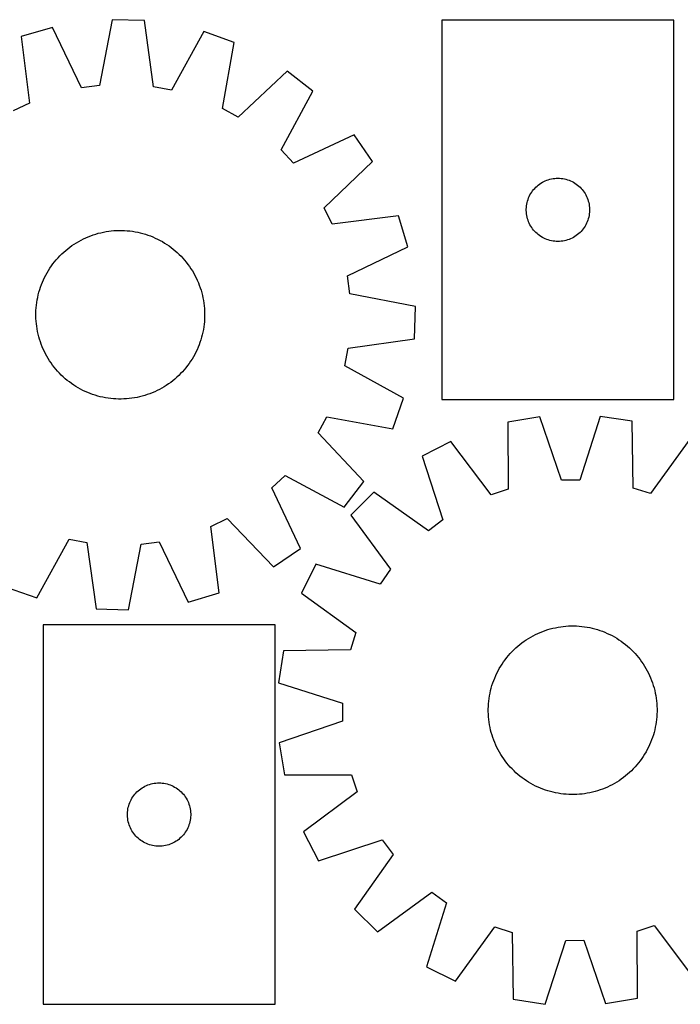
# Model space of a CAD drawing. Header units: millimetres. Extents: x 7 to 1493, y 7 to 474.
# Tile 2 of 5: x 400 to 713, y 7 to 474. Entities that reach past the tile are written whole.
import ezdxf

# ---------------------------------------------------------------- set-up
doc = ezdxf.new("R2010")
doc.units = ezdxf.units.MM
doc.layers.add('CUT', color=7, linetype='CONTINUOUS', true_color=0x000000)

msp = doc.modelspace()

# ---------------------------------------------------------------- linework, layer by layer
at = {"layer": 'CUT'}
for p, q in [((443.871022, 473.562046), (437.877481, 442.368262)), ((459.251369, 473.143156), (443.871022, 473.562046)), ((463.538133, 441.669383), (459.251369, 473.143156)), ((600.224265, 473.367702), (600.224265, 293.367702)), ((710.224265, 473.367702), (600.224265, 473.367702)), ((710.224265, 293.367702), (710.224265, 473.367702)), ((415.572437, 469.866656), (400.815414, 465.512256)), ((429.375323, 441.258001), (415.572437, 469.866656)), ((487.306862, 467.912938), (471.967255, 440.097991)), ((501.804997, 462.76176), (487.306862, 467.912938)), ((400.815414, 465.512256), (404.754626, 433.993097)), ((496.15602, 431.50374), (501.804997, 462.76176)), ((526.871129, 449.117903), (503.687005, 427.404517)), ((539.067873, 439.738672), (526.871129, 449.117903)), ((437.877481, 442.368262), (429.375323, 441.258001)), ((471.967255, 440.097991), (463.538133, 441.669383)), ((524.036118, 411.756159), (539.067873, 439.738672)), ((404.754626, 433.993097), (397.011683, 430.309866)), ((503.687005, 427.404517), (496.15602, 431.50374)), ((558.690998, 419.016732), (529.931781, 405.530363)), ((567.39245, 406.327553), (558.690998, 419.016732)), ((529.931781, 405.530363), (524.036118, 411.756159)), ((544.449329, 384.359668), (567.39245, 406.327553)), ((648.517859, 396.785008), (649.217457, 397.112455)), ((649.217457, 397.112455), (649.932984, 397.403454)), ((649.932984, 397.403454), (650.662543, 397.657233)), ((650.662543, 397.657233), (651.404199, 397.873118)), ((651.404199, 397.873118), (652.155984, 398.050537)), ((652.155984, 398.050537), (652.915907, 398.18902)), ((652.915907, 398.18902), (653.68195, 398.2882)), ((653.68195, 398.2882), (654.452084, 398.347813)), ((654.452084, 398.347813), (655.224265, 398.367702)), ((655.224265, 398.367702), (655.996447, 398.347813)), ((655.996447, 398.347813), (656.76658, 398.2882)), ((656.76658, 398.2882), (657.532624, 398.18902)), ((657.532624, 398.18902), (658.292546, 398.050537)), ((658.292546, 398.050537), (659.044332, 397.873118)), ((659.044332, 397.873118), (659.785988, 397.657233)), ((659.785988, 397.657233), (660.515547, 397.403454)), ((660.515547, 397.403454), (661.231074, 397.112455)), ((661.231074, 397.112455), (661.930672, 396.785008)), ((642.77911, 391.741358), (643.226677, 392.370916)), ((643.226677, 392.370916), (643.706059, 392.9766)), ((643.706059, 392.9766), (644.215985, 393.556802)), ((644.215985, 393.556802), (644.755103, 394.109985)), ((644.755103, 394.109985), (645.321984, 394.634681)), ((645.321984, 394.634681), (645.915123, 395.129499)), ((645.915123, 395.129499), (646.532949, 395.593127)), ((646.532949, 395.593127), (647.173822, 396.024335)), ((647.173822, 396.024335), (647.836044, 396.421981)), ((647.836044, 396.421981), (648.517859, 396.785008)), ((661.930672, 396.785008), (662.612486, 396.421981)), ((662.612486, 396.421981), (663.274708, 396.024335)), ((663.274708, 396.024335), (663.915582, 395.593127)), ((663.915582, 395.593127), (664.533408, 395.129499)), ((664.533408, 395.129499), (665.126547, 394.634681)), ((665.126547, 394.634681), (665.693428, 394.109985)), ((665.693428, 394.109985), (666.232546, 393.556802)), ((666.232546, 393.556802), (666.742472, 392.9766)), ((666.742472, 392.9766), (667.221854, 392.370916)), ((667.221854, 392.370916), (667.669421, 391.741358)), ((640.822017, 387.559986), (641.056927, 388.295838)), ((641.056927, 388.295838), (641.329406, 389.01862)), ((641.329406, 389.01862), (641.638731, 389.726418)), ((641.638731, 389.726418), (641.984083, 390.417353)), ((641.984083, 390.417353), (642.364546, 391.089594)), ((642.364546, 391.089594), (642.77911, 391.741358)), ((667.669421, 391.741358), (668.083985, 391.089594)), ((668.083985, 391.089594), (668.464447, 390.417353)), ((668.464447, 390.417353), (668.809799, 389.726418)), ((668.809799, 389.726418), (669.119125, 389.01862)), ((669.119125, 389.01862), (669.391604, 388.295838)), ((669.391604, 388.295838), (669.626514, 387.559986)), ((548.13256, 376.616725), (544.449329, 384.359668)), ((640.229238, 383.753921), (640.269003, 384.525334)), ((640.229238, 382.981483), (640.229238, 383.753921)), ((640.269003, 382.21007), (640.229238, 382.981483)), ((640.269003, 384.525334), (640.348425, 385.293677)), ((640.348425, 385.293677), (640.467296, 386.056913)), ((640.467296, 386.056913), (640.6253, 386.813018)), ((640.6253, 386.813018), (640.822017, 387.559986)), ((669.626514, 387.559986), (669.823231, 386.813018)), ((669.823231, 386.813018), (669.981235, 386.056913)), ((669.981235, 386.056913), (670.100106, 385.293677)), ((670.100106, 385.293677), (670.179528, 384.525334)), ((670.179528, 384.525334), (670.219292, 383.753921)), ((670.219292, 382.981483), (670.179528, 382.21007)), ((670.219292, 383.753921), (670.219292, 382.981483)), ((579.651719, 380.555937), (548.13256, 376.616725)), ((584.006119, 365.798914), (579.651719, 380.555937)), ((640.348425, 381.441727), (640.269003, 382.21007)), ((640.467296, 380.678491), (640.348425, 381.441727)), ((640.6253, 379.922386), (640.467296, 380.678491)), ((640.822017, 379.175417), (640.6253, 379.922386)), ((641.056927, 378.439566), (640.822017, 379.175417)), ((641.329406, 377.716783), (641.056927, 378.439566)), ((669.391604, 378.439566), (669.119125, 377.716783)), ((669.626514, 379.175417), (669.391604, 378.439566)), ((669.823231, 379.922386), (669.626514, 379.175417)), ((669.981235, 380.678491), (669.823231, 379.922386)), ((670.100106, 381.441727), (669.981235, 380.678491)), ((670.179528, 382.21007), (670.100106, 381.441727)), ((446.017669, 373.57818), (447.273771, 373.613044)), ((447.273771, 373.613044), (448.530348, 373.608437)), ((641.638731, 377.008986), (641.329406, 377.716783)), ((641.984083, 376.318051), (641.638731, 377.008986)), ((642.364546, 375.64581), (641.984083, 376.318051)), ((642.77911, 374.994046), (642.364546, 375.64581)), ((643.226677, 374.364488), (642.77911, 374.994046)), ((643.706059, 373.758804), (643.226677, 374.364488)), ((644.215985, 373.178602), (643.706059, 373.758804)), ((666.742472, 373.758804), (666.232546, 373.178602)), ((667.221854, 374.364488), (666.742472, 373.758804)), ((667.669421, 374.994046), (667.221854, 374.364488)), ((668.083985, 375.64581), (667.669421, 374.994046)), ((668.464447, 376.318051), (668.083985, 375.64581)), ((668.809799, 377.008986), (668.464447, 376.318051)), ((669.119125, 377.716783), (668.809799, 377.008986)), ((428.064596, 368.43364), (429.167962, 369.034963)), ((429.167962, 369.034963), (430.289672, 369.601332)), ((430.289672, 369.601332), (431.428619, 370.132187)), ((431.428619, 370.132187), (432.583678, 370.627005)), ((432.583678, 370.627005), (433.75371, 371.085298)), ((433.75371, 371.085298), (434.93756, 371.506613)), ((434.93756, 371.506613), (436.134059, 371.890535)), ((436.134059, 371.890535), (437.342028, 372.236684)), ((437.342028, 372.236684), (438.560273, 372.544719)), ((438.560273, 372.544719), (439.787592, 372.814336)), ((439.787592, 372.814336), (441.022775, 373.045269)), ((441.022775, 373.045269), (442.264603, 373.23729)), ((442.264603, 373.23729), (443.511848, 373.39021)), ((443.511848, 373.39021), (444.763282, 373.503877)), ((444.763282, 373.503877), (446.017669, 373.57818)), ((448.530348, 373.608437), (449.78616, 373.564361)), ((449.78616, 373.564361), (451.039968, 373.480862)), ((451.039968, 373.480862), (452.290534, 373.35802)), ((452.290534, 373.35802), (453.536625, 373.195958)), ((453.536625, 373.195958), (454.777011, 372.994835)), ((454.777011, 372.994835), (456.010467, 372.75485)), ((456.010467, 372.75485), (457.235776, 372.47624)), ((457.235776, 372.47624), (458.45173, 372.159279)), ((458.45173, 372.159279), (459.657127, 371.804281)), ((459.657127, 371.804281), (460.850779, 371.411595)), ((460.850779, 371.411595), (462.031507, 370.98161)), ((462.031507, 370.98161), (463.198147, 370.514749)), ((463.198147, 370.514749), (464.349546, 370.011473)), ((464.349546, 370.011473), (465.484569, 369.47228)), ((465.484569, 369.47228), (466.602096, 368.8977)), ((644.755103, 372.625419), (644.215985, 373.178602)), ((645.321984, 372.100723), (644.755103, 372.625419)), ((645.915123, 371.605905), (645.321984, 372.100723)), ((646.532949, 371.142277), (645.915123, 371.605905)), ((647.173822, 370.711069), (646.532949, 371.142277)), ((647.836044, 370.313423), (647.173822, 370.711069)), ((648.517859, 369.950396), (647.836044, 370.313423)), ((649.217457, 369.622948), (648.517859, 369.950396)), ((649.932984, 369.33195), (649.217457, 369.622948)), ((650.662543, 369.078171), (649.932984, 369.33195)), ((651.404199, 368.862286), (650.662543, 369.078171)), ((659.785988, 369.078171), (659.044332, 368.862286)), ((660.515547, 369.33195), (659.785988, 369.078171)), ((661.231074, 369.622948), (660.515547, 369.33195)), ((661.930672, 369.950396), (661.231074, 369.622948)), ((662.612486, 370.313423), (661.930672, 369.950396)), ((663.274708, 370.711069), (662.612486, 370.313423)), ((663.915582, 371.142277), (663.274708, 370.711069)), ((664.533408, 371.605905), (663.915582, 371.142277)), ((665.126547, 372.100723), (664.533408, 371.605905)), ((665.693428, 372.625419), (665.126547, 372.100723)), ((666.232546, 373.178602), (665.693428, 372.625419)), ((421.889189, 364.127233), (422.860335, 364.924655)), ((422.860335, 364.924655), (423.856049, 365.691179)), ((423.856049, 365.691179), (424.87535, 366.426049)), ((424.87535, 366.426049), (425.91723, 367.128539)), ((425.91723, 367.128539), (426.980662, 367.797956)), ((426.980662, 367.797956), (428.064596, 368.43364)), ((466.602096, 368.8977), (467.701023, 368.288302)), ((467.701023, 368.288302), (468.780266, 367.644686)), ((468.780266, 367.644686), (469.83876, 366.967489)), ((469.83876, 366.967489), (470.875461, 366.257377)), ((470.875461, 366.257377), (471.889344, 365.515052)), ((471.889344, 365.515052), (472.879411, 364.741246)), ((472.879411, 364.741246), (473.844683, 363.936724)), ((555.397464, 351.996029), (584.006119, 365.798914)), ((652.155984, 368.684867), (651.404199, 368.862286)), ((652.915907, 368.546383), (652.155984, 368.684867)), ((653.68195, 368.447204), (652.915907, 368.546383)), ((654.452084, 368.387591), (653.68195, 368.447204)), ((655.224265, 368.367702), (654.452084, 368.387591)), ((655.996447, 368.387591), (655.224265, 368.367702)), ((656.76658, 368.447204), (655.996447, 368.387591)), ((657.532624, 368.546383), (656.76658, 368.447204)), ((658.292546, 368.684867), (657.532624, 368.546383)), ((659.044332, 368.862286), (658.292546, 368.684867)), ((416.630105, 358.739948), (417.434628, 359.70522)), ((417.434628, 359.70522), (418.269073, 360.644745)), ((418.269073, 360.644745), (419.132618, 361.557596)), ((419.132618, 361.557596), (420.02441, 362.442872)), ((420.02441, 362.442872), (420.943569, 363.2997)), ((420.943569, 363.2997), (421.889189, 364.127233)), ((473.844683, 363.936724), (474.784208, 363.102278)), ((474.784208, 363.102278), (475.697059, 362.238733)), ((475.697059, 362.238733), (476.582335, 361.346941)), ((476.582335, 361.346941), (477.439163, 360.427782)), ((477.439163, 360.427782), (478.266696, 359.482163)), ((413.726665, 354.640803), (414.403863, 355.699297)), ((414.403863, 355.699297), (415.113974, 356.735998)), ((415.113974, 356.735998), (415.856299, 357.749881)), ((415.856299, 357.749881), (416.630105, 358.739948)), ((478.266696, 359.482163), (479.064118, 358.511016)), ((479.064118, 358.511016), (479.830642, 357.515302)), ((479.830642, 357.515302), (480.565512, 356.496001)), ((480.565512, 356.496001), (481.268002, 355.454121)), ((481.268002, 355.454121), (481.937419, 354.390689)), ((411.359878, 350.210083), (411.899071, 351.345106)), ((411.899071, 351.345106), (412.473651, 352.462633)), ((412.473651, 352.462633), (413.083049, 353.56156)), ((413.083049, 353.56156), (413.726665, 354.640803)), ((481.937419, 354.390689), (482.573103, 353.306755)), ((482.573103, 353.306755), (483.174426, 352.203389)), ((483.174426, 352.203389), (483.740795, 351.081679)), ((483.740795, 351.081679), (484.27165, 349.942732)), ((556.507725, 343.49387), (555.397464, 351.996029)), ((409.56707, 345.517664), (409.959756, 346.711316)), ((409.959756, 346.711316), (410.389742, 347.892044)), ((410.389742, 347.892044), (410.856602, 349.058684)), ((410.856602, 349.058684), (411.359878, 350.210083)), ((484.27165, 349.942732), (484.766468, 348.787673)), ((484.766468, 348.787673), (485.224761, 347.617641)), ((485.224761, 347.617641), (485.646076, 346.433791)), ((485.646076, 346.433791), (486.029998, 345.237292)), ((408.376516, 340.637548), (408.616501, 341.871004)), ((408.616501, 341.871004), (408.895111, 343.096313)), ((408.895111, 343.096313), (409.212072, 344.312267)), ((409.212072, 344.312267), (409.56707, 345.517664)), ((486.029998, 345.237292), (486.376147, 344.029323)), ((486.376147, 344.029323), (486.684182, 342.811078)), ((486.684182, 342.811078), (486.953799, 341.583759)), ((486.953799, 341.583759), (487.184732, 340.348576)), ((587.701509, 337.500329), (556.507725, 343.49387)), ((407.80699, 335.646697), (407.890489, 336.900505)), ((407.890489, 336.900505), (408.013331, 338.151071)), ((408.013331, 338.151071), (408.175393, 339.397162)), ((408.175393, 339.397162), (408.376516, 340.637548)), ((487.184732, 340.348576), (487.376753, 339.106749)), ((487.376753, 339.106749), (487.529673, 337.859503)), ((487.529673, 337.859503), (487.64334, 336.608069)), ((487.64334, 336.608069), (487.717643, 335.353682)), ((587.282619, 322.119982), (587.701509, 337.500329)), ((407.758307, 333.134308), (407.762914, 334.390885)), ((407.793172, 331.878206), (407.758307, 333.134308)), ((407.762914, 334.390885), (407.80699, 335.646697)), ((407.867474, 330.623819), (407.793172, 331.878206)), ((487.703824, 331.585191), (487.620325, 330.331383)), ((487.7479, 332.841004), (487.703824, 331.585191)), ((487.717643, 335.353682), (487.752507, 334.097581)), ((487.752507, 334.097581), (487.7479, 332.841004)), ((407.981141, 329.372385), (407.867474, 330.623819)), ((408.134061, 328.12514), (407.981141, 329.372385)), ((408.326082, 326.883312), (408.134061, 328.12514)), ((487.335421, 327.834726), (487.134298, 326.59434)), ((487.497483, 329.080817), (487.335421, 327.834726)), ((487.620325, 330.331383), (487.497483, 329.080817)), ((408.557015, 325.648129), (408.326082, 326.883312)), ((408.826632, 324.42081), (408.557015, 325.648129)), ((409.134667, 323.202565), (408.826632, 324.42081)), ((409.480817, 321.994596), (409.134667, 323.202565)), ((486.298742, 322.919621), (485.943744, 321.714224)), ((486.615703, 324.135575), (486.298742, 322.919621)), ((486.894313, 325.360884), (486.615703, 324.135575)), ((487.134298, 326.59434), (486.894313, 325.360884)), ((409.864738, 320.798097), (409.480817, 321.994596)), ((410.286053, 319.614247), (409.864738, 320.798097)), ((410.744346, 318.444215), (410.286053, 319.614247)), ((411.239164, 317.289156), (410.744346, 318.444215)), ((484.654212, 318.173204), (484.150936, 317.021805)), ((485.121073, 319.339844), (484.654212, 318.173204)), ((485.551058, 320.520572), (485.121073, 319.339844)), ((485.943744, 321.714224), (485.551058, 320.520572)), ((554.237454, 309.404096), (555.808846, 317.833218)), ((555.808846, 317.833218), (587.282619, 322.119982)), ((411.77002, 316.150209), (411.239164, 317.289156)), ((412.336388, 315.028499), (411.77002, 316.150209)), ((412.937711, 313.925133), (412.336388, 315.028499)), ((413.573395, 312.841199), (412.937711, 313.925133)), ((482.427765, 313.670328), (481.784149, 312.591085)), ((483.037163, 314.769255), (482.427765, 313.670328)), ((483.611743, 315.886782), (483.037163, 314.769255)), ((484.150936, 317.021805), (483.611743, 315.886782)), ((414.242812, 311.777767), (413.573395, 312.841199)), ((414.945302, 310.735887), (414.242812, 311.777767)), ((415.680172, 309.716586), (414.945302, 310.735887)), ((416.446696, 308.720872), (415.680172, 309.716586)), ((417.244118, 307.749726), (416.446696, 308.720872)), ((478.880709, 308.49194), (478.076187, 307.526668)), ((479.654515, 309.482007), (478.880709, 308.49194)), ((480.39684, 310.495891), (479.654515, 309.482007)), ((481.106952, 311.532591), (480.39684, 310.495891)), ((481.784149, 312.591085), (481.106952, 311.532591)), ((582.0524, 294.06449), (554.237454, 309.404096)), ((418.071651, 306.804106), (417.244118, 307.749726)), ((418.928479, 305.884947), (418.071651, 306.804106)), ((419.813755, 304.993155), (418.928479, 305.884947)), ((420.726606, 304.12961), (419.813755, 304.993155)), ((421.666131, 303.295165), (420.726606, 304.12961)), ((474.567245, 303.932188), (473.621626, 303.104655)), ((475.486404, 304.789016), (474.567245, 303.932188)), ((476.378196, 305.674292), (475.486404, 304.789016)), ((477.241741, 306.587143), (476.378196, 305.674292)), ((478.076187, 307.526668), (477.241741, 306.587143)), ((422.631403, 302.490642), (421.666131, 303.295165)), ((423.62147, 301.716836), (422.631403, 302.490642)), ((424.635353, 300.974511), (423.62147, 301.716836)), ((425.672054, 300.2644), (424.635353, 300.974511)), ((426.730548, 299.587202), (425.672054, 300.2644)), ((427.809791, 298.943586), (426.730548, 299.587202)), ((428.908718, 298.334188), (427.809791, 298.943586)), ((468.530152, 299.433932), (467.446218, 298.798248)), ((469.593584, 300.103349), (468.530152, 299.433932)), ((470.635464, 300.805839), (469.593584, 300.103349)), ((471.654765, 301.540709), (470.635464, 300.805839)), ((472.650479, 302.307233), (471.654765, 301.540709)), ((473.621626, 303.104655), (472.650479, 302.307233)), ((430.026245, 297.759608), (428.908718, 298.334188)), ((431.161268, 297.220415), (430.026245, 297.759608)), ((432.312667, 296.717139), (431.161268, 297.220415)), ((433.479307, 296.250279), (432.312667, 296.717139)), ((434.660035, 295.820293), (433.479307, 296.250279)), ((435.853687, 295.427607), (434.660035, 295.820293)), ((437.059084, 295.072609), (435.853687, 295.427607)), ((438.275038, 294.755648), (437.059084, 295.072609)), ((439.500347, 294.477038), (438.275038, 294.755648)), ((440.733803, 294.237053), (439.500347, 294.477038)), ((441.974189, 294.03593), (440.733803, 294.237053)), ((455.723222, 294.417552), (454.488039, 294.186619)), ((456.950541, 294.687169), (455.723222, 294.417552)), ((458.168786, 294.995204), (456.950541, 294.687169)), ((459.376755, 295.341354), (458.168786, 294.995204)), ((460.573254, 295.725275), (459.376755, 295.341354)), ((461.757104, 296.14659), (460.573254, 295.725275)), ((462.927136, 296.604883), (461.757104, 296.14659)), ((464.082195, 297.099701), (462.927136, 296.604883)), ((465.221142, 297.630557), (464.082195, 297.099701)), ((466.342852, 298.196925), (465.221142, 297.630557)), ((467.446218, 298.798248), (466.342852, 298.196925)), ((443.22028, 293.873868), (441.974189, 294.03593)), ((444.470846, 293.751026), (443.22028, 293.873868)), ((445.724654, 293.667527), (444.470846, 293.751026)), ((446.980467, 293.623451), (445.724654, 293.667527)), ((448.237044, 293.618844), (446.980467, 293.623451)), ((449.493145, 293.653709), (448.237044, 293.618844)), ((450.747532, 293.728011), (449.493145, 293.653709)), ((451.998966, 293.841678), (450.747532, 293.728011)), ((453.246212, 293.994598), (451.998966, 293.841678)), ((454.488039, 294.186619), (453.246212, 293.994598)), ((576.901223, 279.566354), (582.0524, 294.06449)), ((600.224265, 293.367702), (710.224265, 293.367702)), ((541.54398, 277.684346), (545.643203, 285.215331)), ((545.643203, 285.215331), (576.901223, 279.566354)), ((646.709761, 285.170064), (631.535124, 282.628225)), ((656.959553, 255.104859), (646.709761, 285.170064)), ((675.247482, 285.423637), (665.533558, 255.181044)), ((690.464891, 283.151849), (675.247482, 285.423637)), ((631.535124, 282.628225), (631.642109, 250.864042)), ((690.922363, 251.39078), (690.464891, 283.151849)), ((563.257366, 254.500222), (541.54398, 277.684346)), ((604.472497, 273.568422), (590.826031, 266.461769)), ((623.511288, 248.142073), (604.472497, 273.568422)), ((717.684235, 274.574371), (699.100269, 248.813723)), ((590.826031, 266.461769), (600.743452, 236.285296)), ((519.669826, 251.43957), (525.895622, 257.335233)), ((525.895622, 257.335233), (553.878135, 242.303478)), ((553.878135, 242.303478), (563.257366, 254.500222)), ((665.533558, 255.181044), (656.959553, 255.104859)), ((533.156195, 222.680353), (519.669826, 251.43957)), ((567.887577, 249.482572), (557.105093, 238.506754)), ((593.851716, 231.183987), (567.887577, 249.482572)), ((631.642109, 250.864042), (623.511288, 248.142073)), ((699.100269, 248.813723), (690.922363, 251.39078)), ((557.105093, 238.506754), (575.862163, 212.871874)), ((490.756188, 233.238791), (498.499131, 236.922023)), ((498.499131, 236.922023), (520.467016, 213.978901)), ((600.743452, 236.285296), (593.851716, 231.183987)), ((494.6954, 201.719632), (490.756188, 233.238791)), ((408.203953, 199.318951), (423.543559, 227.133897)), ((423.543559, 227.133897), (431.972681, 225.562506)), ((431.972681, 225.562506), (436.259445, 194.088732)), ((451.639792, 193.669842), (457.633333, 224.863627)), ((457.633333, 224.863627), (466.135492, 225.973887)), ((466.135492, 225.973887), (479.938377, 197.365232)), ((520.467016, 213.978901), (533.156195, 222.680353)), ((540.536186, 215.270206), (533.673149, 201.499611)), ((570.884124, 205.890578), (540.536186, 215.270206)), ((575.862163, 212.871874), (570.884124, 205.890578)), ((393.705817, 204.470128), (408.203953, 199.318951)), ((479.938377, 197.365232), (494.6954, 201.719632)), ((533.673149, 201.499611), (559.433797, 182.915646)), ((436.259445, 194.088732), (451.639792, 193.669842)), ((411.15145, 186.549587), (411.15145, 6.549587)), ((521.15145, 186.549587), (411.15145, 186.549587)), ((521.15145, 6.549587), (521.15145, 186.549587)), ((559.433797, 182.915646), (556.85674, 174.73774)), ((644.581467, 181.934383), (645.717907, 182.470584)), ((645.717907, 182.470584), (646.870629, 182.970823)), ((646.870629, 182.970823), (648.038495, 183.434607)), ((648.038495, 183.434607), (649.220352, 183.86148)), ((649.220352, 183.86148), (650.415035, 184.251018)), ((650.415035, 184.251018), (651.621364, 184.602839)), ((651.621364, 184.602839), (652.838148, 184.916594)), ((652.838148, 184.916594), (654.064188, 185.191974)), ((654.064188, 185.191974), (655.298272, 185.428708)), ((655.298272, 185.428708), (656.539183, 185.626561)), ((656.539183, 185.626561), (657.785697, 185.785338)), ((657.785697, 185.785338), (659.036583, 185.904884)), ((659.036583, 185.904884), (660.290607, 185.985079)), ((660.290607, 185.985079), (661.546531, 186.025844)), ((661.546531, 186.025844), (662.803116, 186.02714)), ((662.803116, 186.02714), (664.059121, 185.988965)), ((664.059121, 185.988965), (665.313307, 185.911357)), ((665.313307, 185.911357), (666.564437, 185.794392)), ((666.564437, 185.794392), (667.811276, 185.638186)), ((667.811276, 185.638186), (669.052593, 185.442893)), ((669.052593, 185.442893), (670.287163, 185.208705)), ((670.287163, 185.208705), (671.513768, 184.935855)), ((671.513768, 184.935855), (672.731197, 184.62461)), ((672.731197, 184.62461), (673.938249, 184.275279)), ((673.938249, 184.275279), (675.133732, 183.888205)), ((675.133732, 183.888205), (676.316467, 183.463772)), ((676.316467, 183.463772), (677.485287, 183.002397)), ((677.485287, 183.002397), (678.639039, 182.504536)), ((678.639039, 182.504536), (679.776582, 181.970681)), ((637.174183, 177.222854), (638.166286, 177.994048)), ((638.166286, 177.994048), (639.182122, 178.733699)), ((639.182122, 178.733699), (640.220691, 179.441076)), ((640.220691, 179.441076), (641.280966, 180.115482)), ((641.280966, 180.115482), (642.361901, 180.756251)), ((642.361901, 180.756251), (643.462431, 181.362751)), ((643.462431, 181.362751), (644.581467, 181.934383)), ((679.776582, 181.970681), (680.896796, 181.401358)), ((680.896796, 181.401358), (681.998574, 180.79713)), ((681.998574, 180.79713), (683.080829, 180.158592)), ((683.080829, 180.158592), (684.142493, 179.486374)), ((684.142493, 179.486374), (685.182518, 178.78114)), ((685.182518, 178.78114), (686.199878, 178.043587)), ((686.199878, 178.043587), (687.193569, 177.274441)), ((525.095671, 174.280267), (522.823883, 159.062859)), ((556.85674, 174.73774), (525.095671, 174.280267)), ((631.773057, 171.977987), (632.603079, 172.921422)), ((632.603079, 172.921422), (633.462326, 173.83832)), ((633.462326, 173.83832), (634.349949, 174.727776)), ((634.349949, 174.727776), (635.265073, 175.588912)), ((635.265073, 175.588912), (636.206794, 176.420879)), ((636.206794, 176.420879), (637.174183, 177.222854)), ((687.193569, 177.274441), (688.16261, 176.474463)), ((688.16261, 176.474463), (689.106045, 175.64444)), ((689.106045, 175.64444), (690.022943, 174.785194)), ((690.022943, 174.785194), (690.912399, 173.89757)), ((690.912399, 173.89757), (691.773536, 172.982447)), ((691.773536, 172.982447), (692.605502, 172.040726)), ((628.761146, 167.957869), (629.466379, 168.997895)), ((629.466379, 168.997895), (630.203933, 170.015255)), ((630.203933, 170.015255), (630.973078, 171.008946)), ((630.973078, 171.008946), (631.773057, 171.977987)), ((692.605502, 172.040726), (693.407478, 171.073337)), ((693.407478, 171.073337), (694.178671, 170.081234)), ((694.178671, 170.081234), (694.918322, 169.065398)), ((694.918322, 169.065398), (695.625699, 168.026829)), ((625.742983, 162.454415), (626.276839, 163.591959)), ((626.276839, 163.591959), (626.846161, 164.712172)), ((626.846161, 164.712172), (627.45039, 165.81395)), ((627.45039, 165.81395), (628.088928, 166.896205)), ((628.088928, 166.896205), (628.761146, 167.957869)), ((695.625699, 168.026829), (696.300105, 166.966554)), ((696.300105, 166.966554), (696.940874, 165.885618)), ((696.940874, 165.885618), (697.547374, 164.785089)), ((697.547374, 164.785089), (698.119006, 163.666052)), ((698.119006, 163.666052), (698.655207, 162.529612)), ((522.823883, 159.062859), (553.066476, 149.348935)), ((623.972241, 157.753625), (624.359315, 158.949109)), ((624.359315, 158.949109), (624.783748, 160.131844)), ((624.783748, 160.131844), (625.245123, 161.300664)), ((625.245123, 161.300664), (625.742983, 162.454415)), ((698.655207, 162.529612), (699.155446, 161.376891)), ((699.155446, 161.376891), (699.619231, 160.209025)), ((699.619231, 160.209025), (700.046103, 159.027167)), ((700.046103, 159.027167), (700.435642, 157.832485)), ((623.038814, 154.102539), (623.311665, 155.329144)), ((623.311665, 155.329144), (623.62291, 156.546573)), ((623.62291, 156.546573), (623.972241, 157.753625)), ((700.435642, 157.832485), (700.787462, 156.626156)), ((700.787462, 156.626156), (701.101217, 155.409371)), ((701.101217, 155.409371), (701.376597, 154.183332)), ((701.376597, 154.183332), (701.613331, 152.949248)), ((622.336163, 149.128684), (622.453128, 150.379814)), ((622.453128, 150.379814), (622.609334, 151.626653)), ((622.609334, 151.626653), (622.804627, 152.867969)), ((622.804627, 152.867969), (623.038814, 154.102539)), ((701.613331, 152.949248), (701.811184, 151.708336)), ((701.811184, 151.708336), (701.969962, 150.461823)), ((701.969962, 150.461823), (702.089507, 149.210937)), ((553.066476, 149.348935), (553.14266, 140.77493)), ((622.22038, 146.618492), (622.258555, 147.874498)), ((622.221676, 145.361907), (622.22038, 146.618492)), ((622.262441, 144.105984), (622.221676, 145.361907)), ((622.258555, 147.874498), (622.336163, 149.128684)), ((702.089507, 149.210937), (702.169702, 147.956913)), ((702.169702, 147.956913), (702.210468, 146.700989)), ((702.211764, 145.444404), (702.173589, 144.188399)), ((702.210468, 146.700989), (702.211764, 145.444404)), ((553.14266, 140.77493), (523.077456, 130.525138)), ((622.342636, 142.85196), (622.262441, 144.105984)), ((622.462181, 141.601074), (622.342636, 142.85196)), ((622.620959, 140.35456), (622.462181, 141.601074)), ((622.818812, 139.113649), (622.620959, 140.35456)), ((701.822809, 140.436244), (701.627516, 139.194927)), ((701.979016, 141.683082), (701.822809, 140.436244)), ((702.09598, 142.934212), (701.979016, 141.683082)), ((702.173589, 144.188399), (702.09598, 142.934212)), ((623.055546, 137.879564), (622.818812, 139.113649)), ((623.330926, 136.653525), (623.055546, 137.879564)), ((623.644681, 135.43674), (623.330926, 136.653525)), ((623.996501, 134.230412), (623.644681, 135.43674)), ((700.809233, 135.516323), (700.459902, 134.309271)), ((701.120478, 136.733752), (700.809233, 135.516323)), ((701.393329, 137.960357), (701.120478, 136.733752)), ((701.627516, 139.194927), (701.393329, 137.960357)), ((624.38604, 133.035729), (623.996501, 134.230412)), ((624.812912, 131.853872), (624.38604, 133.035729)), ((625.276697, 130.686006), (624.812912, 131.853872)), ((699.648395, 131.931052), (699.18702, 130.762232)), ((700.072829, 133.113788), (699.648395, 131.931052)), ((700.459902, 134.309271), (700.072829, 133.113788)), ((523.077456, 130.525138), (525.619295, 115.350501)), ((625.776936, 129.533284), (625.276697, 130.686006)), ((626.313137, 128.396844), (625.776936, 129.533284)), ((626.884769, 127.277807), (626.313137, 128.396844)), ((627.491269, 126.177278), (626.884769, 127.277807)), ((628.132038, 125.096342), (627.491269, 126.177278)), ((696.981753, 126.248946), (696.343215, 125.166691)), ((697.585982, 127.350724), (696.981753, 126.248946)), ((698.155305, 128.470938), (697.585982, 127.350724)), ((698.68916, 129.608481), (698.155305, 128.470938)), ((699.18702, 130.762232), (698.68916, 129.608481)), ((628.806444, 124.036067), (628.132038, 125.096342)), ((629.513821, 122.997499), (628.806444, 124.036067)), ((630.253472, 121.981662), (629.513821, 122.997499)), ((631.024665, 120.98956), (630.253472, 121.981662)), ((694.22821, 122.047642), (693.459065, 121.053951)), ((694.965764, 123.065002), (694.22821, 122.047642)), ((695.670997, 124.105027), (694.965764, 123.065002)), ((696.343215, 125.166691), (695.670997, 124.105027)), ((631.826641, 120.022171), (631.024665, 120.98956)), ((632.658608, 119.08045), (631.826641, 120.022171)), ((633.519744, 118.165326), (632.658608, 119.08045)), ((634.4092, 117.277703), (633.519744, 118.165326)), ((635.326098, 116.418456), (634.4092, 117.277703)), ((690.082194, 117.33512), (689.16707, 116.473984)), ((690.969817, 118.224576), (690.082194, 117.33512)), ((691.829064, 119.141474), (690.969817, 118.224576)), ((692.659086, 120.084909), (691.829064, 119.141474)), ((693.459065, 121.053951), (692.659086, 120.084909)), ((525.619295, 115.350501), (557.383477, 115.457485)), ((557.383477, 115.457485), (560.105447, 107.326664)), ((636.269533, 115.588434), (635.326098, 116.418456)), ((637.238574, 114.788455), (636.269533, 115.588434)), ((638.232265, 114.019309), (637.238574, 114.788455)), ((639.249625, 113.281756), (638.232265, 114.019309)), ((640.28965, 112.576522), (639.249625, 113.281756)), ((641.351314, 111.904305), (640.28965, 112.576522)), ((684.211453, 112.621821), (683.151177, 111.947415)), ((685.250021, 113.329198), (684.211453, 112.621821)), ((686.265858, 114.068848), (685.250021, 113.329198)), ((687.25796, 114.840042), (686.265858, 114.068848)), ((688.225349, 115.642018), (687.25796, 114.840042)), ((689.16707, 116.473984), (688.225349, 115.642018)), ((455.682288, 107.291869), (456.249169, 107.816566)), ((456.249169, 107.816566), (456.842308, 108.311384)), ((456.842308, 108.311384), (457.460134, 108.775012)), ((457.460134, 108.775012), (458.101008, 109.20622)), ((458.101008, 109.20622), (458.763229, 109.603865)), ((458.763229, 109.603865), (459.445044, 109.966893)), ((459.445044, 109.966893), (460.144642, 110.29434)), ((460.144642, 110.29434), (460.860169, 110.585339)), ((460.860169, 110.585339), (461.589728, 110.839117)), ((461.589728, 110.839117), (462.331384, 111.055003)), ((462.331384, 111.055003), (463.083169, 111.232422)), ((463.083169, 111.232422), (463.843092, 111.370905)), ((463.843092, 111.370905), (464.609136, 111.470085)), ((464.609136, 111.470085), (465.379269, 111.529698)), ((465.379269, 111.529698), (466.15145, 111.549587)), ((466.15145, 111.549587), (466.923632, 111.529698)), ((466.923632, 111.529698), (467.693765, 111.470085)), ((467.693765, 111.470085), (468.459809, 111.370905)), ((468.459809, 111.370905), (469.219731, 111.232422)), ((469.219731, 111.232422), (469.971517, 111.055003)), ((469.971517, 111.055003), (470.713173, 110.839117)), ((470.713173, 110.839117), (471.442732, 110.585339)), ((471.442732, 110.585339), (472.158259, 110.29434)), ((472.158259, 110.29434), (472.857857, 109.966893)), ((472.857857, 109.966893), (473.539671, 109.603865)), ((473.539671, 109.603865), (474.201893, 109.20622)), ((474.201893, 109.20622), (474.842767, 108.775012)), ((474.842767, 108.775012), (475.460593, 108.311384)), ((475.460593, 108.311384), (476.053732, 107.816566)), ((476.053732, 107.816566), (476.620613, 107.291869)), ((642.433569, 111.265767), (641.351314, 111.904305)), ((643.535347, 110.661538), (642.433569, 111.265767)), ((644.655561, 110.092215), (643.535347, 110.661538)), ((645.793105, 109.55836), (644.655561, 110.092215)), ((646.946856, 109.0605), (645.793105, 109.55836)), ((648.115676, 108.599125), (646.946856, 109.0605)), ((649.298411, 108.174691), (648.115676, 108.599125)), ((650.493895, 107.787618), (649.298411, 108.174691)), ((651.700947, 107.438286), (650.493895, 107.787618)), ((652.918376, 107.127042), (651.700947, 107.438286)), ((672.810779, 107.460058), (671.593995, 107.146303)), ((674.017108, 107.811878), (672.810779, 107.460058)), ((675.211791, 108.201417), (674.017108, 107.811878)), ((676.393648, 108.628289), (675.211791, 108.201417)), ((677.561514, 109.092074), (676.393648, 108.628289)), ((678.714236, 109.592313), (677.561514, 109.092074)), ((679.850676, 110.128513), (678.714236, 109.592313)), ((680.969713, 110.700146), (679.850676, 110.128513)), ((682.070242, 111.306646), (680.969713, 110.700146)), ((683.151177, 111.947415), (682.070242, 111.306646)), ((452.256591, 102.200505), (452.565917, 102.908303)), ((452.565917, 102.908303), (452.911268, 103.599238)), ((452.911268, 103.599238), (453.291731, 104.271479)), ((453.291731, 104.271479), (453.706295, 104.923242)), ((453.706295, 104.923242), (454.153862, 105.552801)), ((454.153862, 105.552801), (454.633244, 106.158484)), ((454.633244, 106.158484), (455.14317, 106.738687)), ((455.14317, 106.738687), (455.682288, 107.291869)), ((476.620613, 107.291869), (477.159731, 106.738687)), ((477.159731, 106.738687), (477.669657, 106.158484)), ((477.669657, 106.158484), (478.149039, 105.552801)), ((478.149039, 105.552801), (478.596606, 104.923242)), ((478.596606, 104.923242), (479.01117, 104.271479)), ((479.01117, 104.271479), (479.391632, 103.599238)), ((479.391632, 103.599238), (479.736984, 102.908303)), ((479.736984, 102.908303), (480.04631, 102.200505)), ((560.105447, 107.326664), (534.679098, 88.287874)), ((654.14498, 106.854191), (652.918376, 107.127042)), ((655.37955, 106.620003), (654.14498, 106.854191)), ((656.620867, 106.42471), (655.37955, 106.620003)), ((657.867706, 106.268504), (656.620867, 106.42471)), ((659.118836, 106.151539), (657.867706, 106.268504)), ((660.373022, 106.073931), (659.118836, 106.151539)), ((661.629028, 106.035756), (660.373022, 106.073931)), ((662.885612, 106.037052), (661.629028, 106.035756)), ((664.141536, 106.077818), (662.885612, 106.037052)), ((665.39556, 106.158013), (664.141536, 106.077818)), ((666.646446, 106.277558), (665.39556, 106.158013)), ((667.89296, 106.436336), (666.646446, 106.277558)), ((669.133871, 106.634189), (667.89296, 106.436336)), ((670.367955, 106.870922), (669.133871, 106.634189)), ((671.593995, 107.146303), (670.367955, 106.870922)), ((451.196188, 97.707219), (451.27561, 98.475562)), ((451.27561, 98.475562), (451.394481, 99.238798)), ((451.394481, 99.238798), (451.552485, 99.994903)), ((451.552485, 99.994903), (451.749202, 100.741871)), ((451.749202, 100.741871), (451.984112, 101.477722)), ((451.984112, 101.477722), (452.256591, 102.200505)), ((480.04631, 102.200505), (480.318789, 101.477722)), ((480.318789, 101.477722), (480.553699, 100.741871)), ((480.553699, 100.741871), (480.750416, 99.994903)), ((480.750416, 99.994903), (480.90842, 99.238798)), ((480.90842, 99.238798), (481.027291, 98.475562)), ((481.027291, 98.475562), (481.106713, 97.707219)), ((451.156423, 96.935805), (451.196188, 97.707219)), ((451.156423, 96.163368), (451.156423, 96.935805)), ((451.196188, 95.391955), (451.156423, 96.163368)), ((451.27561, 94.623611), (451.196188, 95.391955)), ((451.394481, 93.860375), (451.27561, 94.623611)), ((451.552485, 93.104271), (451.394481, 93.860375)), ((480.90842, 93.860375), (480.750416, 93.104271)), ((481.027291, 94.623611), (480.90842, 93.860375)), ((481.106713, 95.391955), (481.027291, 94.623611)), ((481.106713, 97.707219), (481.146477, 96.935805)), ((481.146477, 96.163368), (481.106713, 95.391955)), ((481.146477, 96.935805), (481.146477, 96.163368)), ((451.749202, 92.357302), (451.552485, 93.104271)), ((451.984112, 91.621451), (451.749202, 92.357302)), ((452.256591, 90.898668), (451.984112, 91.621451)), ((452.565917, 90.190871), (452.256591, 90.898668)), ((452.911268, 89.499936), (452.565917, 90.190871)), ((453.291731, 88.827695), (452.911268, 89.499936)), ((453.706295, 88.175931), (453.291731, 88.827695)), ((479.01117, 88.827695), (478.596606, 88.175931)), ((479.391632, 89.499936), (479.01117, 88.827695)), ((479.736984, 90.190871), (479.391632, 89.499936)), ((480.04631, 90.898668), (479.736984, 90.190871)), ((480.318789, 91.621451), (480.04631, 90.898668)), ((480.553699, 92.357302), (480.318789, 91.621451)), ((480.750416, 93.104271), (480.553699, 92.357302)), ((454.153862, 87.546372), (453.706295, 88.175931)), ((454.633244, 86.940689), (454.153862, 87.546372)), ((455.14317, 86.360487), (454.633244, 86.940689)), ((455.682288, 85.807304), (455.14317, 86.360487)), ((456.249169, 85.282608), (455.682288, 85.807304)), ((456.842308, 84.78779), (456.249169, 85.282608)), ((457.460134, 84.324162), (456.842308, 84.78779)), ((458.101008, 83.892953), (457.460134, 84.324162)), ((474.842767, 84.324162), (474.201893, 83.892953)), ((475.460593, 84.78779), (474.842767, 84.324162)), ((476.053732, 85.282608), (475.460593, 84.78779)), ((476.620613, 85.807304), (476.053732, 85.282608)), ((477.159731, 86.360487), (476.620613, 85.807304)), ((477.669657, 86.940689), (477.159731, 86.360487)), ((478.149039, 87.546372), (477.669657, 86.940689)), ((478.596606, 88.175931), (478.149039, 87.546372)), ((534.679098, 88.287874), (541.785751, 74.641408)), ((541.785751, 74.641408), (571.962224, 84.558829)), ((571.962224, 84.558829), (577.063532, 77.667093)), ((458.763229, 83.495308), (458.101008, 83.892953)), ((459.445044, 83.13228), (458.763229, 83.495308)), ((460.144642, 82.804833), (459.445044, 83.13228)), ((460.860169, 82.513834), (460.144642, 82.804833)), ((461.589728, 82.260056), (460.860169, 82.513834)), ((462.331384, 82.044171), (461.589728, 82.260056)), ((463.083169, 81.866751), (462.331384, 82.044171)), ((463.843092, 81.728268), (463.083169, 81.866751)), ((464.609136, 81.629089), (463.843092, 81.728268)), ((465.379269, 81.569475), (464.609136, 81.629089)), ((466.15145, 81.549587), (465.379269, 81.569475)), ((466.923632, 81.569475), (466.15145, 81.549587)), ((467.693765, 81.629089), (466.923632, 81.569475)), ((468.459809, 81.728268), (467.693765, 81.629089)), ((469.219731, 81.866751), (468.459809, 81.728268)), ((469.971517, 82.044171), (469.219731, 81.866751)), ((470.713173, 82.260056), (469.971517, 82.044171)), ((471.442732, 82.513834), (470.713173, 82.260056)), ((472.158259, 82.804833), (471.442732, 82.513834)), ((472.857857, 83.13228), (472.158259, 82.804833)), ((473.539671, 83.495308), (472.857857, 83.13228)), ((474.201893, 83.892953), (473.539671, 83.495308)), ((577.063532, 77.667093), (558.764948, 51.702953)), ((569.740766, 40.920469), (595.375646, 59.67754)), ((595.375646, 59.67754), (602.356942, 54.699501)), ((558.764948, 51.702953), (569.740766, 40.920469)), ((602.356942, 54.699501), (592.977314, 24.351563)), ((606.747908, 17.488526), (625.331874, 43.249174)), ((625.331874, 43.249174), (633.50978, 40.672116)), ((692.790034, 41.198854), (700.920856, 43.920823)), ((700.920856, 43.920823), (719.959646, 18.494475)), ((633.50978, 40.672116), (633.967252, 8.911048)), ((692.897019, 9.434671), (692.790034, 41.198854)), ((649.184661, 6.639259), (658.898585, 36.881852)), ((658.898585, 36.881852), (667.47259, 36.958037)), ((667.47259, 36.958037), (677.722382, 6.892833)), ((592.977314, 24.351563), (606.747908, 17.488526)), ((677.722382, 6.892833), (692.897019, 9.434671)), ((411.15145, 6.549587), (521.15145, 6.549587)), ((633.967252, 8.911048), (649.184661, 6.639259))]:
    msp.add_line(p, q, dxfattribs=at)

doc.saveas('drawing.dxf')
